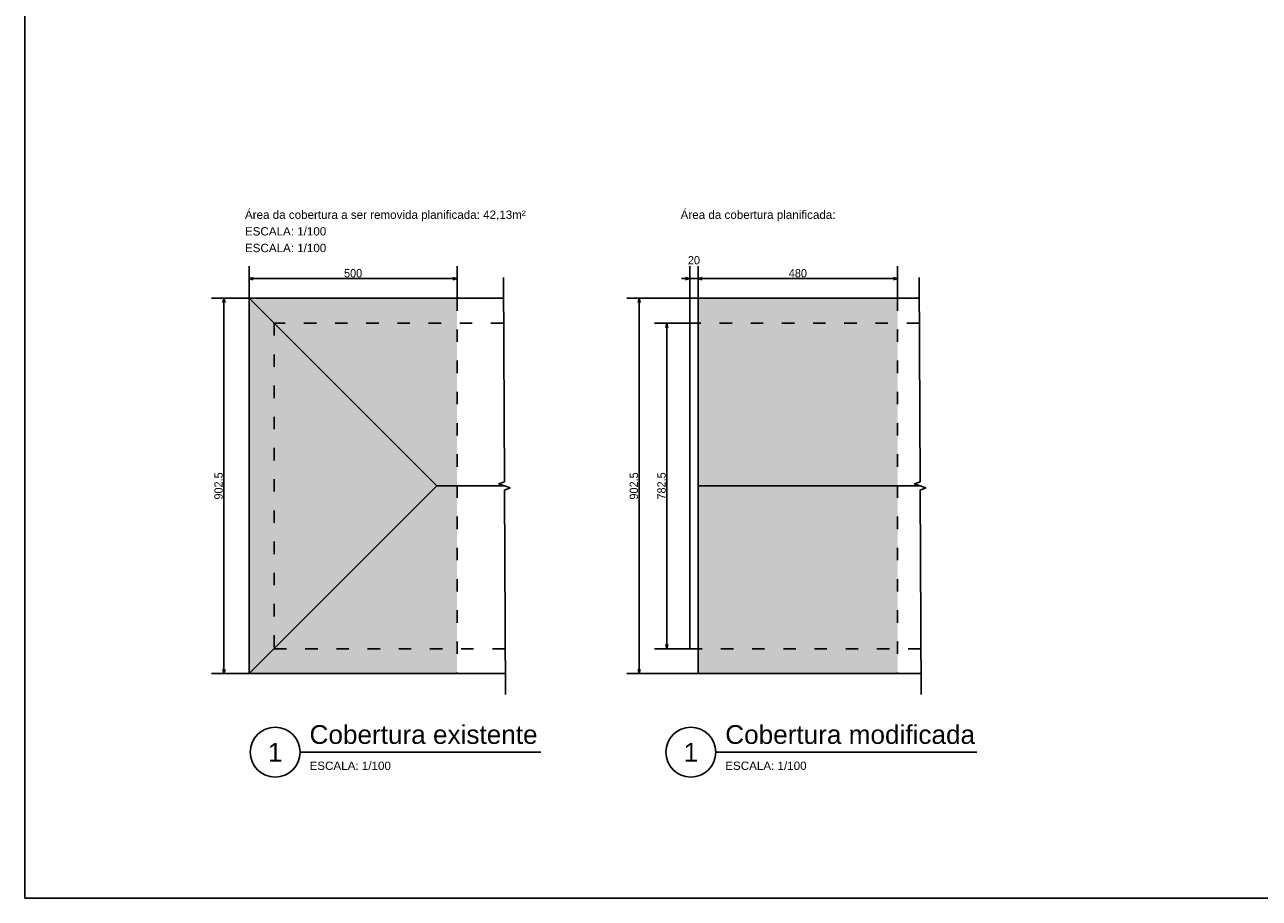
# Model space of a CAD drawing. Header units: millimetres. Extents: x -24 to 384, y -54 to 92.
# Tile 53 of 75: x 195 to 225, y 0 to 21. Entities that reach past the tile are written whole.
import ezdxf
from ezdxf.enums import TextEntityAlignment as Align

# ---------------------------------------------------------------- set-up
doc = ezdxf.new("R2010")
doc.units = ezdxf.units.MM
doc.linetypes.add('ACAD_ISO03W100', pattern=[30, 12, -18])
doc.styles.add('GULIM', font='Gulim.ttf')
doc.styles.get("Standard").update_dxf_attribs({"font": 'arial.ttf'})
doc.dimstyles.new('GULIM-100', dxfattribs={"dimtxt": 0.2, "dimasz": 0.1, "dimexe": 0.3, "dimexo": 0, "dimgap": 0.025, "dimtad": 1, "dimdec": 1, "dimlfac": 100, "dimzin": 12, "dimdsep": 46, "dimtxsty": 'GULIM', "dimblk": 'OPEN30', "dimcen": 0, "dimclrd": 152, "dimclre": 152, "dimclrt": 152, "dimaunit": 1, "dimadec": 0, "dimazin": 0, "dimtfac": 1.875, "dimtdec": 1, "dimtmove": 2, "dimatfit": 3, "dimldrblk": 'OPEN30', "dimfxl": 0, "dimtolj": 1, "dimtzin": 12, "dimlwd": -1, "dimarcsym": 0})

# ---------------------------------------------------------------- blocks, each defined once
blk = doc.blocks.new('_Open30')
at = {"color": 0, "linetype": 'ByBlock', "lineweight": -2}
for p, q in [((-1, 0.27), (0, 0)), ((0, 0), (-1, -0.27)), ((0, 0), (-1, 0))]:
    blk.add_line(p, q, dxfattribs=at)
blk = doc.blocks.new('*D25')
at = {"color": 152, "lineweight": -2, "transparency": 16777216}
for p, q in [((200.4, 14.425), (200.4, 15.198)), ((205.4, 14.425), (205.4, 15.198))]:
    blk.add_line(p, q, dxfattribs=at)
at = {"color": 152, "transparency": 16777216}
blk.add_line((200.5, 14.898), (205.3, 14.898), dxfattribs=at)
at = {"layer": 'Defpoints', "color": 0, "transparency": 16777216}
for p in [(205.4, 14.898), (200.4, 14.425), (205.4, 14.425)]:
    blk.add_point(p, dxfattribs=at)
at = {"color": 152, "transparency": 16777216, "xscale": 0.1, "yscale": 0.1, "zscale": 0.1, "rotation": 180}
blk.add_blockref('_Open30', (200.4, 14.898), dxfattribs=at)
at = {"color": 152, "transparency": 16777216, "xscale": 0.1, "yscale": 0.1, "zscale": 0.1}
blk.add_blockref('_Open30', (205.4, 14.898), dxfattribs=at)
at = {"color": 152, "transparency": 16777216, "insert": (202.9, 15.025), "char_height": 0.2, "attachment_point": 5, "style": 'GULIM'}
blk.add_mtext('\\A1;500', dxfattribs=at)
blk = doc.blocks.new('*D26')
at = {"color": 152, "lineweight": -2, "transparency": 16777216}
for p, q in [((200.4, 14.425), (199.493, 14.425)), ((200.4, 5.4), (199.493, 5.4))]:
    blk.add_line(p, q, dxfattribs=at)
at = {"color": 152, "transparency": 16777216}
blk.add_line((199.793, 5.5), (199.793, 14.325), dxfattribs=at)
at = {"layer": 'Defpoints', "color": 0, "transparency": 16777216}
for p in [(199.793, 14.425), (200.4, 14.425), (200.4, 5.4)]:
    blk.add_point(p, dxfattribs=at)
at = {"color": 152, "transparency": 16777216, "xscale": 0.1, "yscale": 0.1, "zscale": 0.1}
for p, rotation in [((199.793, 14.425), 90), ((199.793, 5.4), 270)]:
    blk.add_blockref('_Open30', p, dxfattribs=dict(at, rotation=rotation))
at = {"color": 152, "transparency": 16777216, "insert": (199.665, 9.912), "char_height": 0.2, "attachment_point": 5, "rotation": 90, "style": 'GULIM'}
blk.add_mtext('\\A1;902.5', dxfattribs=at)
blk = doc.blocks.new('*D27')
at = {"color": 152, "lineweight": -2, "transparency": 16777216}
for p, q in [((211, 13.825), (211, 15.198)), ((211.2, 14.425), (211.2, 15.198))]:
    blk.add_line(p, q, dxfattribs=at)
at = {"color": 152, "transparency": 16777216}
for p, q in [((210.9, 14.898), (210.8, 14.898)), ((211, 14.898), (211.2, 14.898)), ((211.3, 14.898), (211.4, 14.898))]:
    blk.add_line(p, q, dxfattribs=at)
at = {"layer": 'Defpoints', "color": 0, "transparency": 16777216}
for p in [(211.2, 14.898), (211.2, 14.425), (211, 13.825)]:
    blk.add_point(p, dxfattribs=at)
at = {"color": 152, "transparency": 16777216, "xscale": 0.1, "yscale": 0.1, "zscale": 0.1}
blk.add_blockref('_Open30', (211, 14.898), dxfattribs=at)
at = {"color": 152, "transparency": 16777216, "xscale": 0.1, "yscale": 0.1, "zscale": 0.1, "rotation": 180}
blk.add_blockref('_Open30', (211.2, 14.898), dxfattribs=at)
at = {"color": 152, "transparency": 16777216, "insert": (211.1, 15.338), "char_height": 0.2, "attachment_point": 5, "style": 'GULIM'}
blk.add_mtext('\\A1;20', dxfattribs=at)
blk = doc.blocks.new('*D28')
at = {"color": 152, "lineweight": -2, "transparency": 16777216}
for p, q in [((211.2, 14.425), (211.2, 15.198)), ((216, 14.425), (216, 15.198))]:
    blk.add_line(p, q, dxfattribs=at)
at = {"color": 152, "transparency": 16777216}
blk.add_line((211.3, 14.898), (215.9, 14.898), dxfattribs=at)
at = {"layer": 'Defpoints', "color": 0, "transparency": 16777216}
for p in [(216, 14.898), (211.2, 14.425), (216, 14.425)]:
    blk.add_point(p, dxfattribs=at)
at = {"color": 152, "transparency": 16777216, "xscale": 0.1, "yscale": 0.1, "zscale": 0.1, "rotation": 180}
blk.add_blockref('_Open30', (211.2, 14.898), dxfattribs=at)
at = {"color": 152, "transparency": 16777216, "xscale": 0.1, "yscale": 0.1, "zscale": 0.1}
blk.add_blockref('_Open30', (216, 14.898), dxfattribs=at)
at = {"color": 152, "transparency": 16777216, "insert": (213.6, 15.025), "char_height": 0.2, "attachment_point": 5, "style": 'GULIM'}
blk.add_mtext('\\A1;480', dxfattribs=at)
blk = doc.blocks.new('*D514')
at = {"color": 152, "lineweight": -2, "transparency": 16777216}
for p, q in [((211.2, 14.425), (209.482, 14.425)), ((211.2, 5.4), (209.482, 5.4))]:
    blk.add_line(p, q, dxfattribs=at)
at = {"color": 152, "transparency": 16777216}
blk.add_line((209.782, 5.5), (209.782, 14.325), dxfattribs=at)
at = {"layer": 'Defpoints', "color": 0, "transparency": 16777216}
for p in [(209.782, 14.425), (211.2, 14.425), (211.2, 5.4)]:
    blk.add_point(p, dxfattribs=at)
at = {"color": 152, "transparency": 16777216, "xscale": 0.1, "yscale": 0.1, "zscale": 0.1}
for p, rotation in [((209.782, 14.425), 90), ((209.782, 5.4), 270)]:
    blk.add_blockref('_Open30', p, dxfattribs=dict(at, rotation=rotation))
at = {"color": 152, "transparency": 16777216, "insert": (209.655, 9.912), "char_height": 0.2, "attachment_point": 5, "rotation": 90, "style": 'GULIM'}
blk.add_mtext('\\A1;902.5', dxfattribs=at)
blk = doc.blocks.new('*D515')
at = {"color": 152, "lineweight": -2, "transparency": 16777216}
for p, q in [((211, 13.825), (210.148, 13.825)), ((211, 6), (210.148, 6))]:
    blk.add_line(p, q, dxfattribs=at)
at = {"color": 152, "transparency": 16777216}
blk.add_line((210.448, 13.725), (210.448, 6.1), dxfattribs=at)
at = {"layer": 'Defpoints', "color": 0, "transparency": 16777216}
for p in [(211, 13.825), (210.448, 6), (211, 6)]:
    blk.add_point(p, dxfattribs=at)
at = {"color": 152, "transparency": 16777216, "xscale": 0.1, "yscale": 0.1, "zscale": 0.1}
for p, rotation in [((210.448, 13.825), 90), ((210.448, 6), 270)]:
    blk.add_blockref('_Open30', p, dxfattribs=dict(at, rotation=rotation))
at = {"color": 152, "transparency": 16777216, "insert": (210.321, 9.912), "char_height": 0.2, "attachment_point": 5, "rotation": 90, "style": 'GULIM'}
blk.add_mtext('\\A1;782.5', dxfattribs=at)

msp = doc.modelspace()

# ---------------------------------------------------------------- hatches: boundary and pattern name
h = msp.add_hatch(color=11)
h.dxf.hatch_style = 1
h.paths.add_polyline_path([(205.4, 6), (201, 6), (200.4, 5.4), (205.4, 5.4)])
h.paths.add_polyline_path([(205.4, 9.9125), (204.9125, 9.9125), (201, 6), (205.4, 6)])
h.paths.add_polyline_path([(204.9125, 9.9125), (201, 13.825), (201, 6)])
h.paths.add_polyline_path([(205.4, 13.825), (201, 13.825), (204.9125, 9.9125), (205.4, 9.9125)])
h.paths.add_polyline_path([(205.4, 14.425), (200.4, 14.425), (201, 13.825), (205.4, 13.825)])
h.paths.add_polyline_path([(201, 13.825), (200.4, 14.425), (200.4, 5.4), (201, 6)])
h = msp.add_hatch(color=11)
h.dxf.hatch_style = 1
h.paths.add_polyline_path([(216, 6), (211.2, 6), (211.2, 5.4), (216, 5.4)])
h.paths.add_polyline_path([(216, 9.9125), (211.2, 9.9125), (211.2, 6), (216, 6)])
h.paths.add_polyline_path([(216, 13.825), (211.2, 13.825), (211.2, 9.9125), (216, 9.9125)])
h.paths.add_polyline_path([(216, 14.425), (211.2, 14.425), (211.2, 13.825), (216, 13.825)])

# ---------------------------------------------------------------- linework, layer by layer
at = {"color": 3}
for p, q in [((200.4, 14.425), (204.9125, 9.9125)), ((200.4, 5.4), (204.9125, 9.9125)), ((204.9125, 9.9125), (206.5169, 9.9125)), ((211.2, 9.9125), (216.5169, 9.9125))]:
    msp.add_line(p, q, dxfattribs=at)
at = {"color": 3, "linetype": 'ACAD_ISO03W100', "ltscale": 0.025}
for p, q in [((205.4, 14.425), (205.4, 5.4)), ((216, 14.425), (216, 5.4))]:
    msp.add_line(p, q, dxfattribs=at)
at = {"color": 2}
for p, q in [((201.6257, 3.5116), (207.4134, 3.5116)), ((211.6257, 3.5116), (217.908, 3.5116))]:
    msp.add_line(p, q, dxfattribs=at)
for points in [[(195, 0), (254.4, 0), (254.4, 42), (195, 42)], [(211, 6), (211.2, 6), (211.2, 13.825), (211, 13.825)]]:
    msp.add_lwpolyline(points, close=True)
at = {"color": 2, "linetype": 'Continuous'}
for points in [[(206.5658, 4.9), (206.5406, 9.8125), (206.6777, 9.8632), (206.4024, 9.9618), (206.5395, 10.0125), (206.5143, 14.925)], [(216.5658, 4.9), (216.5406, 9.8125), (216.6777, 9.8632), (216.4024, 9.9618), (216.5395, 10.0125), (216.5143, 14.925)]]:
    msp.add_lwpolyline(points, dxfattribs=at)
at = {"color": 4}
for points in [[(206.5169, 14.425), (200.4, 14.425), (200.4, 5.4), (206.5632, 5.4)], [(216.5169, 14.425), (211.2, 14.425), (211.2, 5.4), (216.5632, 5.4)]]:
    msp.add_lwpolyline(points, dxfattribs=at)
at = {"color": 2, "linetype": 'ACAD_ISO03W100', "ltscale": 0.025}
for points in [[(206.5169, 13.825), (201, 13.825), (201, 6), (206.5632, 6)], [(216.5169, 13.825), (211, 13.825), (211, 6), (216.5632, 6)]]:
    msp.add_lwpolyline(points, dxfattribs=at)
at = {"color": 2}
for centre in [(201.0257, 3.5116), (211.0257, 3.5116)]:
    msp.add_circle(centre, 0.6, dxfattribs=at)

# ---------------------------------------------------------------- texts
for s, p in [('Área da cobertura a ser removida planificada: 42,13m²', (200.2984, 16.3329)), ('Área da cobertura planificada:', (210.7791, 16.3329)), ('ESCALA: 1/100', (200.2984, 15.9329)), ('ESCALA: 1/100', (200.2984, 15.5329)), ('ESCALA: 1/100', (201.8527, 3.0859)), ('ESCALA: 1/100', (211.8527, 3.0859))]:
    msp.add_text(s, height=0.2, dxfattribs=at).set_placement(p)
at = {"color": 6}
for s, p in [('Cobertura existente', (201.8527, 3.7116)), ('Cobertura modificada', (211.8527, 3.7116))]:
    msp.add_text(s, height=0.45, dxfattribs=at).set_placement(p)
for p in [(201.0257, 3.5116), (211.0257, 3.5116)]:
    msp.add_text('1', height=0.45, dxfattribs=at).set_placement(p, align=Align.MIDDLE)

# ---------------------------------------------------------------- dimensions: what is measured, and where the dimension line sits
for base, p1, p2, picture, middle in [((211.2, 14.8976), (211, 13.825), (211.2, 14.425), '*D27', (211.1, 15.3376)), ((205.4, 14.8976), (200.4, 14.425), (205.4, 14.425), '*D25', (202.9, 15.0251)), ((216, 14.8976), (211.2, 14.425), (216, 14.425), '*D28', (213.6, 15.0252))]:
    dim = msp.add_linear_dim(base=base, p1=p1, p2=p2, dimstyle='GULIM-100')
    dim.commit()
    dim.dimension.update_dxf_attribs({"geometry": picture, "text_midpoint": middle})
for base, p1, p2, picture, middle in [((199.7928, 14.425), (200.4, 5.4), (200.4, 14.425), '*D26', (199.6652, 9.9125)), ((209.7821, 14.425), (211.2, 5.4), (211.2, 14.425), '*D514', (209.6546, 9.9125)), ((210.4483, 6), (211, 13.825), (211, 6), '*D515', (210.3206, 9.9125))]:
    dim = msp.add_linear_dim(base=base, p1=p1, p2=p2, angle=90, dimstyle='GULIM-100')
    dim.commit()
    dim.dimension.update_dxf_attribs({"geometry": picture, "text_midpoint": middle})

doc.saveas('drawing.dxf')
